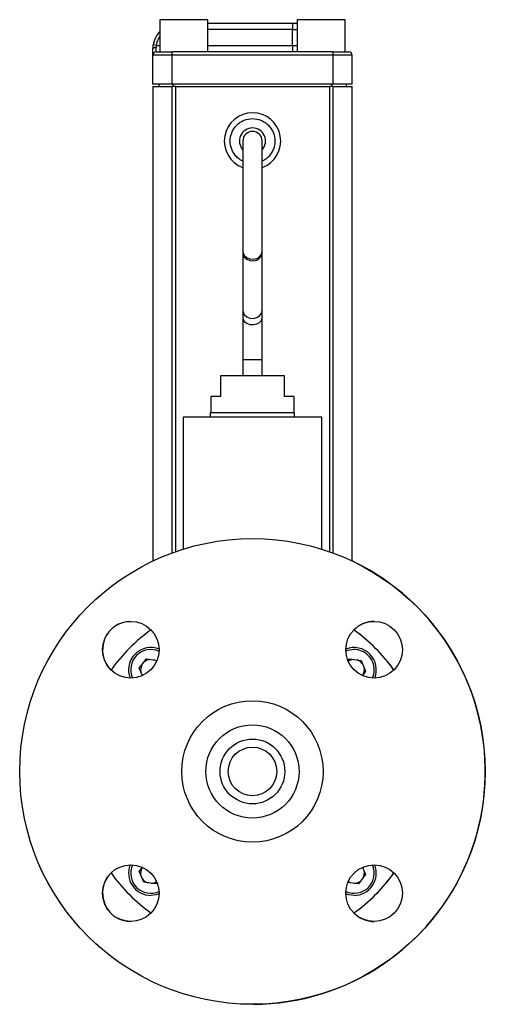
# Model space of a CAD drawing. Header units: inches. Extents: x 1.9 to 14.3, y 1.4 to 9.1.
# Tile 4 of 7: x 8.7 to 9.9, y 4.1 to 6.5. Entities that reach past the tile are written whole.
import ezdxf

# ---------------------------------------------------------------- set-up
doc = ezdxf.new("R2010")
doc.units = ezdxf.units.IN
doc.header["$MEASUREMENT"] = 0

msp = doc.modelspace()

# ---------------------------------------------------------------- linework, layer by layer
at = {"color": 7, "linetype": 'Continuous', "lineweight": 25}
for p, q in [((9.0852, 6.53), (9.0852, 6.4519)), ((9.2024, 6.53), (9.0852, 6.53)), ((9.2024, 6.4519), (9.2024, 6.53)), ((9.2024, 6.5219), (9.4082, 6.5219)), ((9.4082, 6.5219), (9.4082, 6.5063)), ((9.4082, 6.5219), (9.4192, 6.5219)), ((9.4192, 6.53), (9.4192, 6.4519)), ((9.5364, 6.53), (9.4192, 6.53)), ((9.5364, 6.4519), (9.5364, 6.53)), ((9.4082, 6.5063), (9.2024, 6.5063)), ((9.4082, 6.4675), (9.4082, 6.5063)), ((9.4082, 6.5063), (9.4192, 6.5063)), ((9.0773, 6.4675), (9.0695, 6.4687)), ((9.0766, 6.4519), (9.0766, 6.4621)), ((9.0773, 6.4675), (9.0852, 6.4675)), ((9.2024, 6.4675), (9.4082, 6.4675)), ((9.4082, 6.4675), (9.4082, 6.4519)), ((9.4082, 6.4675), (9.4192, 6.4675)), ((9.1157, 6.4441), (9.0688, 6.4441)), ((9.0688, 6.3737), (9.0688, 6.4441)), ((9.1157, 6.4441), (9.1157, 6.4519)), ((9.506, 6.4519), (9.1157, 6.4519)), ((9.506, 6.4441), (9.1157, 6.4441)), ((9.1157, 6.3737), (9.1157, 6.4441)), ((9.506, 6.4519), (9.506, 6.4441)), ((9.5528, 6.4441), (9.506, 6.4441)), ((9.506, 6.4441), (9.506, 6.3737)), ((9.5528, 6.3737), (9.5528, 6.4441)), ((9.1157, 6.3737), (9.0688, 6.3737)), ((9.0688, 6.3677), (9.0688, 5.2146)), ((9.0688, 6.3677), (9.1158, 6.3677)), ((9.0828, 6.3737), (9.0828, 6.3677)), ((9.506, 6.3737), (9.1157, 6.3737)), ((9.124, 6.3677), (9.1158, 6.3677)), ((9.1158, 5.2343), (9.1158, 6.3677)), ((9.1178, 6.3677), (9.1178, 6.3737)), ((9.124, 5.2372), (9.124, 6.3677)), ((9.124, 6.3677), (9.4977, 6.3677)), ((9.5058, 6.3677), (9.4977, 6.3677)), ((9.4977, 6.3677), (9.4977, 5.2371)), ((9.5038, 6.3737), (9.5038, 6.3677)), ((9.5058, 6.3677), (9.5528, 6.3677)), ((9.5058, 6.3677), (9.5058, 5.2341)), ((9.5528, 6.3737), (9.506, 6.3737)), ((9.5388, 6.3737), (9.5388, 6.3677)), ((9.5528, 5.2144), (9.5528, 6.3677)), ((9.2873, 6.2352), (9.2873, 5.9668)), ((9.3342, 5.9668), (9.3342, 6.2352)), ((9.2873, 5.9668), (9.2873, 5.9633)), ((9.2873, 5.9633), (9.2873, 5.8236)), ((9.3342, 5.9633), (9.3342, 5.9668)), ((9.3342, 5.8236), (9.3342, 5.9633)), ((9.2873, 5.8236), (9.2873, 5.8048)), ((9.3342, 5.8048), (9.3342, 5.8236)), ((9.2873, 5.8048), (9.2873, 5.7042)), ((9.3342, 5.7042), (9.3342, 5.8048)), ((9.2873, 5.7042), (9.2873, 5.6643)), ((9.2873, 5.7042), (9.3342, 5.7042)), ((9.3342, 5.6643), (9.3342, 5.7042)), ((9.2326, 5.6643), (9.2326, 5.6143)), ((9.3889, 5.6643), (9.2326, 5.6643)), ((9.3889, 5.6143), (9.3889, 5.6643)), ((9.2095, 5.6143), (9.2095, 5.5743)), ((9.2326, 5.6143), (9.2095, 5.6143)), ((9.412, 5.6143), (9.3889, 5.6143)), ((9.412, 5.5743), (9.412, 5.6143)), ((9.1425, 5.5643), (9.1425, 5.2433)), ((9.3107, 5.5643), (9.1425, 5.5643)), ((9.2082, 5.5743), (9.2082, 5.5643)), ((9.3107, 5.5743), (9.2082, 5.5743)), ((9.4132, 5.5743), (9.3107, 5.5743)), ((9.479, 5.5643), (9.3107, 5.5643)), ((9.4132, 5.5643), (9.4132, 5.5743)), ((9.479, 5.2433), (9.479, 5.5643)), ((9.0355, 4.9537), (9.0528, 4.9763)), ((9.0429, 4.9358), (9.0355, 4.9537)), ((9.0528, 4.9763), (9.0787, 4.9728)), ((9.5431, 4.9715), (9.5468, 4.9763)), ((9.5468, 4.9763), (9.575, 4.9725)), ((9.575, 4.9725), (9.5858, 4.9463)), ((9.0426, 4.9366), (9.0431, 4.9359)), ((9.5858, 4.9463), (9.5779, 4.936)), ((9.0355, 4.4597), (9.0433, 4.4699)), ((9.0463, 4.4335), (9.0355, 4.4597)), ((9.5858, 4.4523), (9.5685, 4.4297)), ((9.5788, 4.4694), (9.5783, 4.4701)), ((9.5785, 4.4701), (9.5858, 4.4523)), ((9.0745, 4.4297), (9.0463, 4.4335)), ((9.0781, 4.4344), (9.0745, 4.4297)), ((9.5685, 4.4297), (9.5426, 4.4332))]:
    msp.add_line(p, q, dxfattribs=at)
at = {"color": 7, "linetype": 'Continuous', "lineweight": 25, "flags": 128}
for points in [[(9.0766, 6.4621), (9.0751, 6.4621), (9.0737, 6.4619), (9.0723, 6.4617), (9.0711, 6.4613), (9.0702, 6.4609), (9.0694, 6.4604), (9.069, 6.4599), (9.0688, 6.4594)], [(9.2873, 5.9668), (9.2877, 5.9633), (9.2908, 5.9568), (9.2966, 5.9517), (9.3043, 5.9486), (9.3129, 5.9479), (9.3212, 5.9498), (9.3281, 5.954), (9.3326, 5.96), (9.3342, 5.9668), (9.3342, 5.9668)], [(9.2873, 5.9633), (9.2877, 5.9597), (9.2908, 5.953), (9.2966, 5.9476), (9.3043, 5.9444), (9.3129, 5.9437), (9.3212, 5.9457), (9.3281, 5.9501), (9.3326, 5.9562), (9.3342, 5.9633)], [(9.2873, 5.8236), (9.2877, 5.82), (9.2908, 5.8132), (9.2966, 5.8079), (9.3043, 5.8047), (9.3129, 5.804), (9.3212, 5.806), (9.3281, 5.8103), (9.3326, 5.8165), (9.3342, 5.8236), (9.3342, 5.8236)], [(9.2873, 5.8048), (9.2877, 5.8019), (9.2908, 5.7964), (9.2966, 5.7921), (9.3043, 5.7895), (9.3129, 5.789), (9.3212, 5.7906), (9.3281, 5.7941), (9.3326, 5.7991), (9.3342, 5.8048), (9.3342, 5.8048)], [(9.0837, 4.4056), (9.076, 4.4032), (9.0635, 4.4017)], [(9.5577, 4.4017), (9.5452, 4.4032), (9.5378, 4.4055)]]:
    msp.add_lwpolyline(points, dxfattribs=at)
at = {"color": 7, "linetype": 'Continuous', "lineweight": 25}
for centre, radius in [((9.3106, 4.7029), 0.5659), ((9.0148, 4.9987), 0.0689), ((9.6064, 4.9987), 0.0689), ((9.3106, 4.7029), 0.1718), ((9.3106, 4.7029), 0.1132), ((9.3106, 4.7029), 0.0787), ((9.3107, 4.7029), 0.0591), ((9.0148, 4.4071), 0.0689), ((9.6064, 4.4071), 0.0689)]:
    msp.add_circle(centre, radius, dxfattribs=at)
for centre, radius, start, end in [((9.1313, 6.4594), 0.0625, 137.5189, 171.4559), ((9.0766, 6.4441), 0.00781, 90, 180), ((9.545, 6.4441), 0.00781, 0, 90), ((9.3108, 6.2352), 0.0686, 289.8986, 249.9264), ((9.3108, 6.2352), 0.0318, 90, 222.2084), ((9.3107, 6.2352), 0.0234, 0, 180), ((9.3108, 6.2352), 0.0318, 317.2659, 90), ((9.3109, 4.7029), 0.5659, 45, 64.6891), ((9.3109, 4.7029), 0.5659, 270.1696, 45), ((9.0151, 4.9987), 0.0689, 90.2995, 225.5063), ((9.6067, 4.9987), 0.0689, 90.2995, 135.6703), ((9.3106, 4.7029), 0.4232, 125.6043, 144.3416), ((9.3106, 4.7029), 0.4232, 35.6051, 54.3412), ((9.3107, 4.7029), 0.4232, 35.6182, 54.3547), ((9.3109, 4.7029), 0.4232, 35.6316, 54.3684), ((9.0635, 4.95), 0.0541, 67.8116, 201.8589), ((9.5577, 4.95), 0.0541, 338.1269, 111.5476), ((9.0637, 4.95), 0.0492, 65.7521, 204.0835), ((9.5577, 4.95), 0.0492, 22.4483, 113.7289), ((9.0637, 4.95), 0.025, 152.3525, 192.5441), ((9.0637, 4.95), 0.025, 92.3525, 132.5441), ((9.0637, 4.95), 0.025, 55.7412, 72.5441), ((9.5577, 4.95), 0.025, 92.3525, 124.5564), ((9.5577, 4.95), 0.025, 32.3525, 72.5441), ((9.5577, 4.95), 0.025, 332.3525, 12.5441), ((9.5577, 4.95), 0.0492, 335.9456, 22.4483), ((9.0635, 4.4559), 0.0541, 158.1323, 270), ((9.0637, 4.456), 0.0492, 156.1082, 293.8918), ((9.5577, 4.456), 0.0492, 246.2804, 23.8831), ((9.5577, 4.4559), 0.0541, 270, 21.8751), ((9.0151, 4.4071), 0.0689, 134.4936, 270.068), ((9.3106, 4.7029), 0.4232, 215.6583, 234.3955), ((9.0637, 4.456), 0.025, 152.3525, 192.5441), ((9.3106, 4.7029), 0.4232, 305.659, 324.3951), ((9.3107, 4.7029), 0.4232, 305.6453, 324.3818), ((9.3109, 4.7029), 0.4232, 305.6316, 324.3684), ((9.5577, 4.456), 0.025, 332.3525, 12.5441), ((9.0637, 4.456), 0.025, 212.3525, 252.5441), ((9.0637, 4.456), 0.025, 272.3525, 304.1259), ((9.5577, 4.456), 0.025, 235.577, 252.5441), ((9.5577, 4.456), 0.025, 272.3525, 312.5441), ((9.6067, 4.4071), 0.0689, 224.3296, 270.068)]:
    msp.add_arc(centre, radius, start, end, dxfattribs=at)
for points, knots in [([(9.0773, 6.4675), (9.078, 6.4714), (9.0796, 6.4789), (9.0834, 6.4855), (9.0852, 6.4886)], [0, 0, 0, 0, 0.523932, 1, 1, 1, 1]), ([(9.0688, 6.4594), (9.0688, 6.4599), (9.0688, 6.4609), (9.0689, 6.4624), (9.069, 6.464), (9.0691, 6.4655), (9.0693, 6.4671), (9.0695, 6.4682), (9.0695, 6.4687)], [0, 0, 0, 0, 0.1659192, 0.3315248, 0.4972784, 0.6636401, 0.8310651, 1, 1, 1, 1]), ([(9.0688, 6.4441), (9.0688, 6.4441), (9.0688, 6.4441), (9.0688, 6.4442), (9.0688, 6.4444), (9.0688, 6.4447), (9.0688, 6.4453), (9.0688, 6.4464), (9.0688, 6.4482), (9.0688, 6.4505), (9.0688, 6.4529), (9.0688, 6.4552), (9.0688, 6.4572), (9.0688, 6.4587), (9.0688, 6.4594)], [0, 0, 0, 0, 0.048984, 0.097724, 0.14639, 0.195159, 0.244202, 0.372023, 0.500031, 0.627852, 0.755859, 0.837333, 0.918445, 1, 1, 1, 1]), ([(9.2873, 6.1864), (9.2852, 6.1874), (9.2797, 6.19), (9.2721, 6.1964), (9.265, 6.2051), (9.2584, 6.2178), (9.2551, 6.2351), (9.2584, 6.2525), (9.265, 6.2652), (9.2721, 6.2739), (9.2808, 6.281), (9.2935, 6.2876), (9.3108, 6.2909), (9.3282, 6.2876), (9.3409, 6.281), (9.3496, 6.2739), (9.3567, 6.2652), (9.3632, 6.2525), (9.3666, 6.2351), (9.3632, 6.2178), (9.3567, 6.2051), (9.3496, 6.1964), (9.3419, 6.1899), (9.3364, 6.1873), (9.3342, 6.1863)], [0, 0, 0, 0, 0.0240756, 0.0624422, 0.1008088, 0.1383781, 0.2081684, 0.2779586, 0.3155279, 0.3538945, 0.3922611, 0.4298304, 0.4996207, 0.5694109, 0.6069803, 0.6453469, 0.6837134, 0.7212828, 0.791073, 0.8608633, 0.8984326, 0.9367992, 0.9751658, 1, 1, 1, 1])]:
    msp.add_open_spline(points, degree=3, knots=knots, dxfattribs=at)
for points in [[(9.0773, 6.4675), (9.0768, 6.4657), (9.0766, 6.4639), (9.0766, 6.4621)], [(9.0766, 6.4519), (9.0766, 6.4519), (9.0941, 6.4519), (9.1157, 6.4519)], [(9.506, 6.4519), (9.5275, 6.4519), (9.545, 6.4519), (9.545, 6.4519)]]:
    msp.add_open_spline(points, degree=3, dxfattribs=at)

doc.saveas('drawing.dxf')
